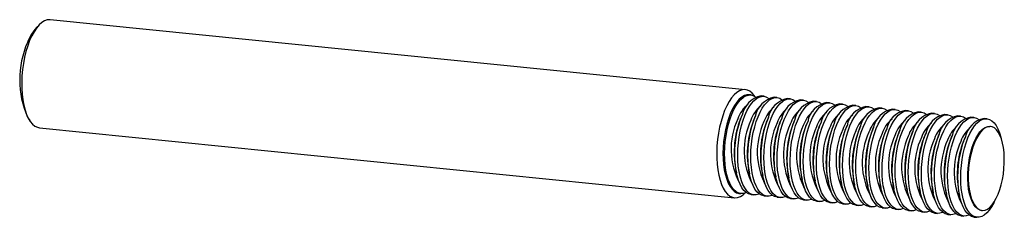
# Model space of a CAD drawing. Header units: inches. Extents: x -0.06 to 2.76, y -0.41 to 0.15.
import ezdxf

# ---------------------------------------------------------------- set-up
doc = ezdxf.new("R2010")
doc.units = ezdxf.units.IN
doc.header["$MEASUREMENT"] = 0

msp = doc.modelspace()

# ---------------------------------------------------------------- linework, layer by layer
at = {"color": 7, "linetype": 'Continuous', "lineweight": 25}
for p, q in [((2.0207, -0.0468), (0.0247, 0.1544)), ((-0.0068, 0.1401), (-0.0148, 0.132)), ((2.0362, -0.062), (2.0317, -0.0616)), ((2.0739, -0.0658), (2.0657, -0.065)), ((2.1116, -0.0696), (2.1034, -0.0688)), ((2.1493, -0.0734), (2.141, -0.0726)), ((2.1869, -0.0772), (2.1787, -0.0764)), ((2.2246, -0.081), (2.2164, -0.0802)), ((2.2623, -0.0848), (2.2541, -0.084)), ((2.3, -0.0886), (2.2917, -0.0878)), ((2.3376, -0.0924), (2.3294, -0.0916)), ((2.3753, -0.0962), (2.3671, -0.0954)), ((2.413, -0.1), (2.4048, -0.0992)), ((2.4507, -0.1038), (2.4425, -0.103)), ((2.4884, -0.1076), (2.4801, -0.1068)), ((2.526, -0.1114), (2.5178, -0.1106)), ((-0.0409, -0.1263), (-0.0346, -0.1359)), ((2.0064, -0.1318), (2.0072, -0.13)), ((2.0123, -0.1178), (2.0072, -0.13)), ((2.0441, -0.1356), (2.0448, -0.1338)), ((2.05, -0.1216), (2.0448, -0.1338)), ((2.0818, -0.1394), (2.0825, -0.1376)), ((2.0876, -0.1254), (2.0825, -0.1376)), ((2.1194, -0.1432), (2.1202, -0.1414)), ((2.1253, -0.1292), (2.1202, -0.1414)), ((2.163, -0.133), (2.1579, -0.1452)), ((2.2007, -0.1368), (2.1955, -0.1489)), ((2.2383, -0.1406), (2.2332, -0.1527)), ((2.5637, -0.1152), (2.5555, -0.1144)), ((2.6014, -0.119), (2.5932, -0.1182)), ((2.6391, -0.1228), (2.6308, -0.1219)), ((2.6767, -0.1266), (2.6685, -0.1257)), ((2.7144, -0.1304), (2.7062, -0.1295)), ((-0.0066, -0.1562), (1.9894, -0.3574)), ((2.1571, -0.147), (2.1579, -0.1452)), ((2.1948, -0.1508), (2.1955, -0.1489)), ((2.2325, -0.1546), (2.2332, -0.1527)), ((2.2701, -0.1584), (2.2709, -0.1565)), ((2.276, -0.1444), (2.2709, -0.1565)), ((2.3078, -0.1622), (2.3086, -0.1603)), ((2.3137, -0.1482), (2.3086, -0.1603)), ((2.3455, -0.166), (2.3463, -0.1641)), ((2.3514, -0.152), (2.3463, -0.1641)), ((2.3832, -0.1698), (2.3839, -0.1679)), ((2.3891, -0.1558), (2.3839, -0.1679)), ((2.4267, -0.1596), (2.4216, -0.1717)), ((2.4644, -0.1634), (2.4593, -0.1755)), ((2.5021, -0.1672), (2.497, -0.1793)), ((2.7249, -0.1528), (2.7232, -0.1526)), ((2.4209, -0.1736), (2.4216, -0.1717)), ((2.4585, -0.1774), (2.4593, -0.1755)), ((2.4962, -0.1812), (2.497, -0.1793)), ((2.5339, -0.1849), (2.5346, -0.1831)), ((2.5398, -0.171), (2.5346, -0.1831)), ((2.5716, -0.1887), (2.5723, -0.1869)), ((2.5774, -0.1748), (2.5723, -0.1869)), ((2.6092, -0.1925), (2.61, -0.1907)), ((2.6151, -0.1786), (2.61, -0.1907)), ((2.6469, -0.1963), (2.6477, -0.1945)), ((2.6528, -0.1824), (2.6477, -0.1945)), ((1.9927, -0.2732), (1.9953, -0.2861)), ((2.0304, -0.277), (2.033, -0.2899)), ((2.0681, -0.2808), (2.0707, -0.2937)), ((2.1058, -0.2846), (2.1083, -0.2975)), ((2.1434, -0.2884), (2.146, -0.3013)), ((2.1811, -0.2922), (2.1837, -0.3051)), ((2.2188, -0.296), (2.2214, -0.3089)), ((2.2565, -0.2998), (2.2591, -0.3127)), ((2.2941, -0.3036), (2.2967, -0.3165)), ((2.3318, -0.3074), (2.3344, -0.3203)), ((2.3695, -0.3112), (2.3721, -0.3241)), ((2.4072, -0.315), (2.4098, -0.3279)), ((2.4448, -0.3188), (2.4474, -0.3317)), ((2.4825, -0.3226), (2.4851, -0.3355)), ((2.5202, -0.3264), (2.5228, -0.3393)), ((2.5579, -0.3302), (2.5605, -0.3431)), ((2.5956, -0.334), (2.5982, -0.3469)), ((2.6332, -0.3378), (2.6358, -0.3507)), ((2.0031, -0.3451), (2.0076, -0.3456)), ((2.0371, -0.3485), (2.0453, -0.3494)), ((2.0748, -0.3523), (2.083, -0.3532)), ((2.1125, -0.3561), (2.1207, -0.357)), ((2.1501, -0.3599), (2.1584, -0.3608)), ((2.1878, -0.3637), (2.196, -0.3646)), ((2.2255, -0.3675), (2.2337, -0.3684)), ((2.2632, -0.3713), (2.2714, -0.3722)), ((2.3008, -0.3751), (2.3091, -0.376)), ((2.3385, -0.3789), (2.3467, -0.3798)), ((2.3762, -0.3827), (2.3844, -0.3836)), ((2.4139, -0.3865), (2.4221, -0.3874)), ((2.4516, -0.3903), (2.4598, -0.3912)), ((2.4892, -0.3941), (2.4975, -0.3949)), ((2.6989, -0.3939), (2.7006, -0.3941)), ((2.5269, -0.3979), (2.5351, -0.3987)), ((2.5646, -0.4017), (2.5728, -0.4025)), ((2.6023, -0.4055), (2.6105, -0.4063)), ((2.6399, -0.4093), (2.6482, -0.4101)), ((2.6776, -0.4131), (2.6858, -0.4139))]:
    msp.add_line(p, q, dxfattribs=at)
at = {"color": 7, "linetype": 'Continuous', "lineweight": 25, "flags": 128}
for points in [[(0.0247, 0.1544), (0.0232, 0.1545), (0.0155, 0.1538), (0.0078, 0.151), (0, 0.1461), (-0.0076, 0.1393), (-0.015, 0.1305), (-0.022, 0.12), (-0.0286, 0.1078), (-0.0348, 0.0942)], [(-0.0348, 0.0942), (-0.0403, 0.0793), (-0.0452, 0.0633), (-0.0493, 0.0464), (-0.0527, 0.0289), (-0.0552, 0.011), (-0.0568, -0.0071), (-0.0576, -0.0251), (-0.0574, -0.0427), (-0.0564, -0.0598), (-0.0544, -0.0761), (-0.0516, -0.0914), (-0.048, -0.1055), (-0.0436, -0.1181), (-0.0386, -0.1292), (-0.0328, -0.1385), (-0.0265, -0.146), (-0.0197, -0.1515), (-0.0125, -0.155), (-0.0066, -0.1562)], [(2.0483, -0.0664), (2.047, -0.0645), (2.0406, -0.057), (2.0339, -0.0515), (2.0267, -0.0481), (2.0192, -0.0467), (2.0116, -0.0474), (2.0038, -0.0502), (1.9961, -0.0551), (1.9885, -0.0619), (1.9811, -0.0707), (1.974, -0.0812), (1.9674, -0.0934), (1.9613, -0.107), (1.9557, -0.1219), (1.9509, -0.1379), (1.9467, -0.1548), (1.9434, -0.1723), (1.9409, -0.1902), (1.9392, -0.2083), (1.9385, -0.2263), (1.9386, -0.2439), (1.9397, -0.261), (1.9416, -0.2773), (1.9444, -0.2926), (1.948, -0.3067), (1.9524, -0.3193), (1.9575, -0.3304), (1.9632, -0.3397), (1.9695, -0.3472), (1.9763, -0.3527), (1.9835, -0.3561), (1.991, -0.3575), (1.9986, -0.3568), (2.0064, -0.354), (2.0141, -0.3491), (2.0203, -0.3437)], [(2.0317, -0.0616), (2.0252, -0.0617), (2.0179, -0.0639), (2.0105, -0.0681), (2.0033, -0.0743), (1.9963, -0.0824), (1.9895, -0.0922), (1.9832, -0.1036), (1.9774, -0.1165), (1.9722, -0.1307), (1.9676, -0.1459), (1.9637, -0.162), (1.9607, -0.1786), (1.9584, -0.1956), (1.957, -0.2128), (1.9565, -0.2298), (1.9569, -0.2464), (1.9582, -0.2624), (1.9603, -0.2775), (1.9633, -0.2915), (1.9671, -0.3043), (1.9715, -0.3156), (1.9767, -0.3252), (1.9824, -0.3331), (1.9887, -0.3391), (1.9954, -0.3431), (2.0024, -0.345), (2.0031, -0.3451)], [(1.9819, -0.117), (1.9878, -0.1041), (1.9941, -0.0926), (2.0008, -0.0828), (2.0078, -0.0748), (2.0151, -0.0686), (2.0224, -0.0644), (2.0297, -0.0622), (2.037, -0.0621), (2.044, -0.0641), (2.0505, -0.068)], [(2.0196, -0.1208), (2.0254, -0.1079), (2.0318, -0.0964), (2.0385, -0.0866), (2.0455, -0.0786), (2.0527, -0.0724), (2.0601, -0.0682), (2.0674, -0.066), (2.0746, -0.0659), (2.0816, -0.0679), (2.0882, -0.0718)], [(2.0573, -0.1246), (2.0631, -0.1117), (2.0694, -0.1002), (2.0762, -0.0904), (2.0832, -0.0823), (2.0904, -0.0762), (2.0978, -0.072), (2.1051, -0.0698), (2.1123, -0.0697), (2.1193, -0.0717), (2.1259, -0.0756)], [(2.095, -0.1284), (2.1008, -0.1155), (2.1071, -0.104), (2.1138, -0.0942), (2.1209, -0.0861), (2.1281, -0.08), (2.1354, -0.0758), (2.1428, -0.0736), (2.15, -0.0735), (2.157, -0.0755), (2.1635, -0.0794)], [(2.1326, -0.1322), (2.1385, -0.1193), (2.1448, -0.1078), (2.1515, -0.098), (2.1585, -0.0899), (2.1658, -0.0838), (2.1731, -0.0796), (2.1804, -0.0774), (2.1877, -0.0773), (2.1947, -0.0793), (2.2012, -0.0832)], [(2.1703, -0.136), (2.1761, -0.1231), (2.1825, -0.1116), (2.1892, -0.1018), (2.1962, -0.0937), (2.2035, -0.0876), (2.2108, -0.0834), (2.2181, -0.0812), (2.2253, -0.0811), (2.2323, -0.083), (2.2389, -0.087)], [(2.208, -0.1398), (2.2138, -0.1269), (2.2201, -0.1154), (2.2269, -0.1056), (2.2339, -0.0975), (2.2411, -0.0914), (2.2485, -0.0872), (2.2558, -0.085), (2.263, -0.0849), (2.27, -0.0868), (2.2766, -0.0908)], [(2.2457, -0.1436), (2.2515, -0.1307), (2.2578, -0.1192), (2.2645, -0.1094), (2.2716, -0.1013), (2.2788, -0.0952), (2.2861, -0.091), (2.2935, -0.0888), (2.3007, -0.0887), (2.3077, -0.0906), (2.3142, -0.0946)], [(2.2834, -0.1473), (2.2892, -0.1345), (2.2955, -0.123), (2.3022, -0.1132), (2.3092, -0.1051), (2.3165, -0.099), (2.3238, -0.0948), (2.3312, -0.0926), (2.3384, -0.0925), (2.3454, -0.0944), (2.3519, -0.0983)], [(2.321, -0.1511), (2.3269, -0.1383), (2.3332, -0.1268), (2.3399, -0.117), (2.3469, -0.1089), (2.3542, -0.1028), (2.3615, -0.0986), (2.3688, -0.0964), (2.376, -0.0963), (2.383, -0.0982), (2.3896, -0.1021)], [(2.3587, -0.1549), (2.3645, -0.142), (2.3708, -0.1306), (2.3776, -0.1208), (2.3846, -0.1127), (2.3918, -0.1066), (2.3992, -0.1024), (2.4065, -0.1002), (2.4137, -0.1001), (2.4207, -0.102), (2.4273, -0.1059)], [(2.3964, -0.1587), (2.4022, -0.1458), (2.4085, -0.1344), (2.4152, -0.1246), (2.4223, -0.1165), (2.4295, -0.1104), (2.4369, -0.1061), (2.4442, -0.104), (2.4514, -0.1039), (2.4584, -0.1058), (2.465, -0.1097)], [(2.4341, -0.1625), (2.4399, -0.1496), (2.4462, -0.1382), (2.4529, -0.1284), (2.46, -0.1203), (2.4672, -0.1141), (2.4745, -0.1099), (2.4819, -0.1078), (2.4891, -0.1077), (2.4961, -0.1096), (2.5026, -0.1135)], [(2.4717, -0.1663), (2.4776, -0.1534), (2.4839, -0.142), (2.4906, -0.1322), (2.4976, -0.1241), (2.5049, -0.1179), (2.5122, -0.1137), (2.5195, -0.1116), (2.5268, -0.1115), (2.5338, -0.1134), (2.5403, -0.1173)], [(2.0228, -0.3426), (2.0215, -0.3432), (2.0141, -0.3454), (2.0069, -0.3455), (1.9999, -0.3435), (1.9932, -0.3395), (1.987, -0.3336), (1.9812, -0.3257), (1.9761, -0.316), (1.9716, -0.3048), (1.9678, -0.292), (1.9649, -0.278), (1.9627, -0.2628), (1.9615, -0.2468), (1.9611, -0.2302), (1.9616, -0.2132), (1.963, -0.1961), (1.9652, -0.1791), (1.9683, -0.1624), (1.9721, -0.1464), (1.9767, -0.1311), (1.9819, -0.117)], [(2.0371, -0.3485), (2.0364, -0.3485), (2.0294, -0.3465), (2.0227, -0.3425), (2.0164, -0.3365), (2.0107, -0.3287), (2.0055, -0.319), (2.0011, -0.3077), (1.9973, -0.295), (1.9943, -0.2809), (1.9922, -0.2658), (1.9909, -0.2498), (1.9906, -0.2332), (1.991, -0.2162), (1.9924, -0.1991), (1.9947, -0.182), (1.9977, -0.1654), (2.0016, -0.1493), (2.0062, -0.1341), (2.0114, -0.1199)], [(2.0605, -0.3464), (2.0591, -0.347), (2.0518, -0.3492), (2.0446, -0.3493), (2.0376, -0.3473), (2.0309, -0.3433), (2.0247, -0.3374), (2.0189, -0.3295), (2.0138, -0.3198), (2.0093, -0.3086), (2.0055, -0.2958), (2.0026, -0.2818), (2.0004, -0.2666), (1.9992, -0.2506), (1.9988, -0.234), (1.9993, -0.217), (2.0007, -0.1999), (2.0029, -0.1829), (2.006, -0.1662), (2.0098, -0.1502), (2.0144, -0.1349), (2.0196, -0.1208)], [(2.0748, -0.3523), (2.0741, -0.3523), (2.0671, -0.3503), (2.0604, -0.3463), (2.0541, -0.3403), (2.0484, -0.3325), (2.0432, -0.3228), (2.0387, -0.3115), (2.035, -0.2988), (2.032, -0.2847), (2.0299, -0.2696), (2.0286, -0.2536), (2.0282, -0.237), (2.0287, -0.22), (2.0301, -0.2029), (2.0323, -0.1858), (2.0354, -0.1692), (2.0393, -0.1531), (2.0438, -0.1379), (2.0491, -0.1237)], [(2.0982, -0.3502), (2.0968, -0.3508), (2.0895, -0.353), (2.0823, -0.3531), (2.0753, -0.3511), (2.0686, -0.3471), (2.0623, -0.3412), (2.0566, -0.3333), (2.0514, -0.3236), (2.047, -0.3124), (2.0432, -0.2996), (2.0402, -0.2856), (2.0381, -0.2704), (2.0368, -0.2544), (2.0364, -0.2378), (2.0369, -0.2208), (2.0383, -0.2037), (2.0406, -0.1867), (2.0436, -0.17), (2.0475, -0.1539), (2.0521, -0.1387), (2.0573, -0.1246)], [(2.1125, -0.3561), (2.1117, -0.3561), (2.1047, -0.3541), (2.0981, -0.3501), (2.0918, -0.3441), (2.0861, -0.3363), (2.0809, -0.3266), (2.0764, -0.3153), (2.0727, -0.3026), (2.0697, -0.2885), (2.0676, -0.2734), (2.0663, -0.2574), (2.0659, -0.2408), (2.0664, -0.2238), (2.0678, -0.2067), (2.07, -0.1896), (2.0731, -0.173), (2.0769, -0.1569), (2.0815, -0.1417), (2.0868, -0.1275)], [(2.1359, -0.354), (2.1345, -0.3546), (2.1272, -0.3568), (2.12, -0.3569), (2.113, -0.3549), (2.1063, -0.3509), (2.1, -0.345), (2.0943, -0.3371), (2.0891, -0.3274), (2.0846, -0.3161), (2.0809, -0.3034), (2.0779, -0.2893), (2.0758, -0.2742), (2.0745, -0.2582), (2.0741, -0.2416), (2.0746, -0.2246), (2.076, -0.2075), (2.0782, -0.1905), (2.0813, -0.1738), (2.0852, -0.1577), (2.0897, -0.1425), (2.095, -0.1284)], [(2.1501, -0.3599), (2.1494, -0.3599), (2.1424, -0.3579), (2.1357, -0.3539), (2.1295, -0.3479), (2.1237, -0.34), (2.1186, -0.3304), (2.1141, -0.3191), (2.1103, -0.3064), (2.1074, -0.2923), (2.1052, -0.2772), (2.104, -0.2612), (2.1036, -0.2446), (2.1041, -0.2276), (2.1055, -0.2105), (2.1077, -0.1934), (2.1108, -0.1768), (2.1146, -0.1607), (2.1192, -0.1455), (2.1244, -0.1313)], [(2.1735, -0.3578), (2.1722, -0.3584), (2.1648, -0.3606), (2.1576, -0.3607), (2.1506, -0.3587), (2.144, -0.3547), (2.1377, -0.3487), (2.132, -0.3409), (2.1268, -0.3312), (2.1223, -0.3199), (2.1186, -0.3072), (2.1156, -0.2931), (2.1135, -0.278), (2.1122, -0.262), (2.1118, -0.2454), (2.1123, -0.2284), (2.1137, -0.2113), (2.1159, -0.1943), (2.119, -0.1776), (2.1228, -0.1615), (2.1274, -0.1463), (2.1326, -0.1322)], [(2.1878, -0.3637), (2.1871, -0.3637), (2.1801, -0.3617), (2.1734, -0.3577), (2.1672, -0.3517), (2.1614, -0.3438), (2.1563, -0.3342), (2.1518, -0.3229), (2.148, -0.3102), (2.145, -0.2961), (2.1429, -0.281), (2.1416, -0.265), (2.1413, -0.2484), (2.1418, -0.2314), (2.1431, -0.2143), (2.1454, -0.1972), (2.1484, -0.1806), (2.1523, -0.1645), (2.1569, -0.1493), (2.1621, -0.1351)], [(2.2112, -0.3616), (2.2099, -0.3622), (2.2025, -0.3644), (2.1953, -0.3645), (2.1883, -0.3625), (2.1816, -0.3585), (2.1754, -0.3525), (2.1696, -0.3447), (2.1645, -0.335), (2.16, -0.3237), (2.1562, -0.311), (2.1533, -0.2969), (2.1511, -0.2818), (2.1499, -0.2658), (2.1495, -0.2492), (2.15, -0.2322), (2.1514, -0.2151), (2.1536, -0.1981), (2.1567, -0.1814), (2.1605, -0.1653), (2.1651, -0.1501), (2.1703, -0.136)], [(2.2255, -0.3675), (2.2248, -0.3675), (2.2178, -0.3655), (2.2111, -0.3615), (2.2048, -0.3555), (2.1991, -0.3476), (2.1939, -0.338), (2.1894, -0.3267), (2.1857, -0.314), (2.1827, -0.2999), (2.1806, -0.2848), (2.1793, -0.2688), (2.1789, -0.2522), (2.1794, -0.2352), (2.1808, -0.2181), (2.1831, -0.201), (2.1861, -0.1844), (2.19, -0.1683), (2.1945, -0.1531), (2.1998, -0.1389)], [(2.2489, -0.3654), (2.2475, -0.366), (2.2402, -0.3682), (2.233, -0.3683), (2.226, -0.3663), (2.2193, -0.3623), (2.2131, -0.3563), (2.2073, -0.3485), (2.2021, -0.3388), (2.1977, -0.3275), (2.1939, -0.3148), (2.1909, -0.3007), (2.1888, -0.2856), (2.1875, -0.2696), (2.1872, -0.253), (2.1877, -0.236), (2.189, -0.2189), (2.1913, -0.2019), (2.1943, -0.1852), (2.1982, -0.1691), (2.2028, -0.1539), (2.208, -0.1398)], [(2.5094, -0.1701), (2.5152, -0.1572), (2.5216, -0.1458), (2.5283, -0.136), (2.5353, -0.1279), (2.5425, -0.1217), (2.5499, -0.1175), (2.5572, -0.1154), (2.5644, -0.1153), (2.5714, -0.1172), (2.578, -0.1211)], [(2.5471, -0.1739), (2.5529, -0.161), (2.5592, -0.1496), (2.566, -0.1398), (2.573, -0.1317), (2.5802, -0.1255), (2.5876, -0.1213), (2.5949, -0.1192), (2.6021, -0.1191), (2.6091, -0.121), (2.6157, -0.1249)], [(2.5848, -0.1777), (2.5906, -0.1648), (2.5969, -0.1534), (2.6036, -0.1436), (2.6107, -0.1355), (2.6179, -0.1293), (2.6252, -0.1251), (2.6326, -0.123), (2.6398, -0.1229), (2.6468, -0.1248), (2.6533, -0.1287)], [(2.6225, -0.1815), (2.6283, -0.1686), (2.6346, -0.1572), (2.6413, -0.1474), (2.6483, -0.1393), (2.6556, -0.1331), (2.6629, -0.1289), (2.6702, -0.1268), (2.6775, -0.1267), (2.6845, -0.1286), (2.691, -0.1325)], [(2.6601, -0.1853), (2.6659, -0.1724), (2.6723, -0.161), (2.679, -0.1512), (2.686, -0.1431), (2.6933, -0.1369), (2.7006, -0.1327), (2.7079, -0.1306), (2.7151, -0.1305), (2.7221, -0.1324), (2.7288, -0.1364), (2.7351, -0.1424), (2.7408, -0.1503), (2.746, -0.1599), (2.7505, -0.1712), (2.7541, -0.1833)], [(2.2632, -0.3713), (2.2624, -0.3713), (2.2554, -0.3693), (2.2488, -0.3653), (2.2425, -0.3593), (2.2368, -0.3514), (2.2316, -0.3418), (2.2271, -0.3305), (2.2234, -0.3178), (2.2204, -0.3037), (2.2183, -0.2886), (2.217, -0.2726), (2.2166, -0.256), (2.2171, -0.239), (2.2185, -0.2219), (2.2207, -0.2048), (2.2238, -0.1882), (2.2276, -0.1721), (2.2322, -0.1569), (2.2375, -0.1427)], [(2.2866, -0.3692), (2.2852, -0.3698), (2.2779, -0.372), (2.2707, -0.3721), (2.2637, -0.3701), (2.257, -0.3661), (2.2507, -0.3601), (2.245, -0.3523), (2.2398, -0.3426), (2.2353, -0.3313), (2.2316, -0.3186), (2.2286, -0.3045), (2.2265, -0.2894), (2.2252, -0.2734), (2.2248, -0.2568), (2.2253, -0.2398), (2.2267, -0.2227), (2.229, -0.2057), (2.232, -0.189), (2.2359, -0.1729), (2.2404, -0.1577), (2.2457, -0.1436)], [(2.3008, -0.3751), (2.3001, -0.375), (2.2931, -0.3731), (2.2864, -0.3691), (2.2802, -0.3631), (2.2744, -0.3552), (2.2693, -0.3456), (2.2648, -0.3343), (2.261, -0.3216), (2.2581, -0.3075), (2.2559, -0.2924), (2.2547, -0.2764), (2.2543, -0.2598), (2.2548, -0.2428), (2.2562, -0.2257), (2.2584, -0.2086), (2.2615, -0.192), (2.2653, -0.1759), (2.2699, -0.1607), (2.2751, -0.1465)], [(2.3242, -0.373), (2.3229, -0.3736), (2.3156, -0.3758), (2.3083, -0.3759), (2.3013, -0.3739), (2.2947, -0.3699), (2.2884, -0.3639), (2.2827, -0.3561), (2.2775, -0.3464), (2.273, -0.3351), (2.2693, -0.3224), (2.2663, -0.3083), (2.2642, -0.2932), (2.2629, -0.2772), (2.2625, -0.2606), (2.263, -0.2436), (2.2644, -0.2265), (2.2666, -0.2095), (2.2697, -0.1928), (2.2735, -0.1767), (2.2781, -0.1615), (2.2834, -0.1473)], [(2.3385, -0.3789), (2.3378, -0.3788), (2.3308, -0.3769), (2.3241, -0.3729), (2.3179, -0.3669), (2.3121, -0.359), (2.307, -0.3494), (2.3025, -0.3381), (2.2987, -0.3253), (2.2958, -0.3113), (2.2936, -0.2962), (2.2924, -0.2802), (2.292, -0.2636), (2.2925, -0.2466), (2.2938, -0.2294), (2.2961, -0.2124), (2.2992, -0.1958), (2.303, -0.1797), (2.3076, -0.1645), (2.3128, -0.1503)], [(2.3619, -0.3768), (2.3606, -0.3774), (2.3532, -0.3796), (2.346, -0.3797), (2.339, -0.3777), (2.3323, -0.3737), (2.3261, -0.3677), (2.3203, -0.3599), (2.3152, -0.3502), (2.3107, -0.3389), (2.3069, -0.3262), (2.304, -0.3121), (2.3018, -0.297), (2.3006, -0.281), (2.3002, -0.2644), (2.3007, -0.2474), (2.3021, -0.2303), (2.3043, -0.2133), (2.3074, -0.1966), (2.3112, -0.1805), (2.3158, -0.1653), (2.321, -0.1511)], [(2.3762, -0.3827), (2.3755, -0.3826), (2.3685, -0.3807), (2.3618, -0.3767), (2.3555, -0.3707), (2.3498, -0.3628), (2.3446, -0.3532), (2.3402, -0.3419), (2.3364, -0.3291), (2.3334, -0.3151), (2.3313, -0.3), (2.33, -0.284), (2.3296, -0.2674), (2.3301, -0.2504), (2.3315, -0.2332), (2.3338, -0.2162), (2.3368, -0.1996), (2.3407, -0.1835), (2.3453, -0.1683), (2.3505, -0.1541)], [(2.3996, -0.3806), (2.3982, -0.3812), (2.3909, -0.3834), (2.3837, -0.3835), (2.3767, -0.3815), (2.37, -0.3775), (2.3638, -0.3715), (2.358, -0.3637), (2.3529, -0.354), (2.3484, -0.3427), (2.3446, -0.33), (2.3417, -0.3159), (2.3395, -0.3008), (2.3383, -0.2848), (2.3379, -0.2682), (2.3384, -0.2512), (2.3397, -0.2341), (2.342, -0.2171), (2.3451, -0.2004), (2.3489, -0.1843), (2.3535, -0.1691), (2.3587, -0.1549)], [(2.4139, -0.3865), (2.4132, -0.3864), (2.4062, -0.3845), (2.3995, -0.3805), (2.3932, -0.3745), (2.3875, -0.3666), (2.3823, -0.357), (2.3778, -0.3457), (2.3741, -0.3329), (2.3711, -0.3189), (2.369, -0.3038), (2.3677, -0.2878), (2.3673, -0.2712), (2.3678, -0.2542), (2.3692, -0.237), (2.3714, -0.22), (2.3745, -0.2034), (2.3784, -0.1873), (2.3829, -0.1721), (2.3882, -0.1579)], [(2.4373, -0.3844), (2.4359, -0.385), (2.4286, -0.3872), (2.4214, -0.3873), (2.4144, -0.3853), (2.4077, -0.3813), (2.4014, -0.3753), (2.3957, -0.3675), (2.3905, -0.3578), (2.386, -0.3465), (2.3823, -0.3338), (2.3793, -0.3197), (2.3772, -0.3046), (2.3759, -0.2886), (2.3755, -0.272), (2.376, -0.255), (2.3774, -0.2379), (2.3797, -0.2208), (2.3827, -0.2042), (2.3866, -0.1881), (2.3912, -0.1729), (2.3964, -0.1587)], [(2.4516, -0.3903), (2.4508, -0.3902), (2.4438, -0.3883), (2.4372, -0.3843), (2.4309, -0.3783), (2.4251, -0.3704), (2.42, -0.3608), (2.4155, -0.3495), (2.4118, -0.3367), (2.4088, -0.3227), (2.4067, -0.3076), (2.4054, -0.2916), (2.405, -0.275), (2.4055, -0.258), (2.4069, -0.2408), (2.4091, -0.2238), (2.4122, -0.2072), (2.416, -0.1911), (2.4206, -0.1759), (2.4258, -0.1617)], [(2.475, -0.3882), (2.4736, -0.3888), (2.4663, -0.391), (2.4591, -0.3911), (2.4521, -0.3891), (2.4454, -0.3851), (2.4391, -0.3791), (2.4334, -0.3713), (2.4282, -0.3616), (2.4237, -0.3503), (2.42, -0.3376), (2.417, -0.3235), (2.4149, -0.3084), (2.4136, -0.2924), (2.4132, -0.2758), (2.4137, -0.2588), (2.4151, -0.2417), (2.4173, -0.2246), (2.4204, -0.208), (2.4243, -0.1919), (2.4288, -0.1767), (2.4341, -0.1625)], [(2.4892, -0.3941), (2.4885, -0.394), (2.4815, -0.3921), (2.4748, -0.3881), (2.4686, -0.3821), (2.4628, -0.3742), (2.4577, -0.3646), (2.4532, -0.3533), (2.4494, -0.3405), (2.4465, -0.3265), (2.4443, -0.3114), (2.4431, -0.2954), (2.4427, -0.2788), (2.4432, -0.2618), (2.4446, -0.2446), (2.4468, -0.2276), (2.4499, -0.211), (2.4537, -0.1949), (2.4583, -0.1797), (2.4635, -0.1655)], [(2.5126, -0.392), (2.5113, -0.3926), (2.5039, -0.3948), (2.4967, -0.3949), (2.4897, -0.3929), (2.4831, -0.3889), (2.4768, -0.3829), (2.471, -0.3751), (2.4659, -0.3654), (2.4614, -0.3541), (2.4577, -0.3414), (2.4547, -0.3273), (2.4526, -0.3122), (2.4513, -0.2962), (2.4509, -0.2796), (2.4514, -0.2626), (2.4528, -0.2455), (2.455, -0.2284), (2.4581, -0.2118), (2.4619, -0.1957), (2.4665, -0.1805), (2.4717, -0.1663)], [(2.5269, -0.3979), (2.5262, -0.3978), (2.5192, -0.3959), (2.5125, -0.3919), (2.5063, -0.3859), (2.5005, -0.378), (2.4953, -0.3684), (2.4909, -0.3571), (2.4871, -0.3443), (2.4841, -0.3303), (2.482, -0.3152), (2.4807, -0.2992), (2.4804, -0.2826), (2.4809, -0.2656), (2.4822, -0.2484), (2.4845, -0.2314), (2.4875, -0.2148), (2.4914, -0.1987), (2.496, -0.1835), (2.5012, -0.1693)], [(2.7468, -0.3473), (2.7516, -0.3342), (2.7557, -0.3201), (2.7591, -0.3051), (2.7617, -0.2897), (2.7635, -0.2739), (2.7644, -0.2581), (2.7644, -0.2426), (2.7636, -0.2277), (2.7618, -0.2135), (2.7593, -0.2003), (2.7559, -0.1884), (2.7518, -0.1779), (2.747, -0.1691), (2.7416, -0.1621), (2.7358, -0.1569), (2.7295, -0.1538), (2.723, -0.1527), (2.7163, -0.1537), (2.7095, -0.1567), (2.7028, -0.1617), (2.6963, -0.1686), (2.69, -0.1773), (2.6841, -0.1877), (2.6787, -0.1995), (2.6739, -0.2126), (2.6698, -0.2268), (2.6664, -0.2417), (2.6638, -0.2572), (2.662, -0.273), (2.6611, -0.2887), (2.6611, -0.3042), (2.662, -0.3192), (2.6637, -0.3334), (2.6663, -0.3466), (2.6696, -0.3585), (2.6737, -0.3689), (2.6785, -0.3778), (2.6839, -0.3848), (2.6897, -0.3899), (2.696, -0.3931), (2.7025, -0.3942), (2.7092, -0.3932), (2.716, -0.3902), (2.7227, -0.3852), (2.7293, -0.3782), (2.7355, -0.3695), (2.7414, -0.3591), (2.7468, -0.3473)], [(2.6771, -0.1994), (2.6824, -0.1875), (2.6883, -0.1772), (2.6946, -0.1685), (2.7011, -0.1615), (2.7078, -0.1565), (2.7146, -0.1535), (2.7213, -0.1525), (2.7232, -0.1526)], [(2.5503, -0.3958), (2.549, -0.3964), (2.5416, -0.3986), (2.5344, -0.3987), (2.5274, -0.3967), (2.5207, -0.3927), (2.5145, -0.3867), (2.5087, -0.3789), (2.5036, -0.3692), (2.4991, -0.3579), (2.4953, -0.3452), (2.4924, -0.3311), (2.4902, -0.316), (2.489, -0.3), (2.4886, -0.2834), (2.4891, -0.2664), (2.4905, -0.2493), (2.4927, -0.2322), (2.4958, -0.2156), (2.4996, -0.1995), (2.5042, -0.1843), (2.5094, -0.1701)], [(2.5646, -0.4017), (2.5639, -0.4016), (2.5569, -0.3997), (2.5502, -0.3957), (2.5439, -0.3897), (2.5382, -0.3818), (2.533, -0.3722), (2.5285, -0.3609), (2.5248, -0.3481), (2.5218, -0.3341), (2.5197, -0.319), (2.5184, -0.303), (2.518, -0.2864), (2.5185, -0.2694), (2.5199, -0.2522), (2.5222, -0.2352), (2.5252, -0.2185), (2.5291, -0.2025), (2.5336, -0.1873), (2.5389, -0.1731)], [(2.588, -0.3996), (2.5866, -0.4002), (2.5793, -0.4024), (2.5721, -0.4025), (2.5651, -0.4005), (2.5584, -0.3965), (2.5521, -0.3905), (2.5464, -0.3827), (2.5412, -0.373), (2.5368, -0.3617), (2.533, -0.349), (2.53, -0.3349), (2.5279, -0.3198), (2.5266, -0.3038), (2.5263, -0.2872), (2.5268, -0.2702), (2.5281, -0.2531), (2.5304, -0.236), (2.5334, -0.2194), (2.5373, -0.2033), (2.5419, -0.1881), (2.5471, -0.1739)], [(2.6023, -0.4055), (2.6015, -0.4054), (2.5945, -0.4035), (2.5879, -0.3995), (2.5816, -0.3935), (2.5759, -0.3856), (2.5707, -0.376), (2.5662, -0.3647), (2.5625, -0.3519), (2.5595, -0.3379), (2.5574, -0.3228), (2.5561, -0.3068), (2.5557, -0.2902), (2.5562, -0.2732), (2.5576, -0.256), (2.5598, -0.239), (2.5629, -0.2223), (2.5667, -0.2063), (2.5713, -0.1911), (2.5766, -0.1769)], [(2.6257, -0.4034), (2.6243, -0.404), (2.617, -0.4062), (2.6098, -0.4063), (2.6028, -0.4043), (2.5961, -0.4003), (2.5898, -0.3943), (2.5841, -0.3864), (2.5789, -0.3768), (2.5744, -0.3655), (2.5707, -0.3528), (2.5677, -0.3387), (2.5656, -0.3236), (2.5643, -0.3076), (2.5639, -0.291), (2.5644, -0.274), (2.5658, -0.2569), (2.568, -0.2398), (2.5711, -0.2232), (2.575, -0.2071), (2.5795, -0.1919), (2.5848, -0.1777)], [(2.6399, -0.4093), (2.6392, -0.4092), (2.6322, -0.4073), (2.6255, -0.4033), (2.6193, -0.3973), (2.6135, -0.3894), (2.6084, -0.3798), (2.6039, -0.3685), (2.6001, -0.3557), (2.5972, -0.3417), (2.595, -0.3266), (2.5938, -0.3106), (2.5934, -0.294), (2.5939, -0.277), (2.5953, -0.2598), (2.5975, -0.2428), (2.6006, -0.2261), (2.6044, -0.2101), (2.609, -0.1949), (2.6142, -0.1807)], [(2.6633, -0.4072), (2.662, -0.4078), (2.6547, -0.41), (2.6474, -0.4101), (2.6404, -0.4081), (2.6338, -0.4041), (2.6275, -0.3981), (2.6218, -0.3902), (2.6166, -0.3806), (2.6121, -0.3693), (2.6084, -0.3566), (2.6054, -0.3425), (2.6033, -0.3274), (2.602, -0.3114), (2.6016, -0.2948), (2.6021, -0.2778), (2.6035, -0.2607), (2.6057, -0.2436), (2.6088, -0.227), (2.6126, -0.2109), (2.6172, -0.1957), (2.6225, -0.1815)], [(2.6776, -0.4131), (2.6769, -0.413), (2.6699, -0.4111), (2.6632, -0.4071), (2.657, -0.4011), (2.6512, -0.3932), (2.6461, -0.3836), (2.6416, -0.3723), (2.6378, -0.3595), (2.6349, -0.3455), (2.6327, -0.3304), (2.6315, -0.3144), (2.6311, -0.2978), (2.6316, -0.2808), (2.6329, -0.2636), (2.6352, -0.2466), (2.6383, -0.2299), (2.6421, -0.2139), (2.6467, -0.1987), (2.6519, -0.1845)], [(2.7352, -0.37), (2.7343, -0.3719), (2.728, -0.3833), (2.7213, -0.3931), (2.7142, -0.4012), (2.707, -0.4074), (2.6997, -0.4116), (2.6923, -0.4137), (2.6851, -0.4139), (2.6781, -0.4119), (2.6714, -0.4079), (2.6652, -0.4019), (2.6594, -0.394), (2.6543, -0.3844), (2.6498, -0.3731), (2.646, -0.3604), (2.6431, -0.3463), (2.6409, -0.3312), (2.6397, -0.3152), (2.6393, -0.2986), (2.6398, -0.2816), (2.6412, -0.2645), (2.6434, -0.2474), (2.6465, -0.2308), (2.6503, -0.2147), (2.6549, -0.1995), (2.6601, -0.1853)], [(2.6989, -0.3939), (2.6943, -0.3929), (2.6881, -0.3898), (2.6822, -0.3846), (2.6769, -0.3776), (2.6721, -0.3688), (2.668, -0.3583), (2.6646, -0.3464), (2.662, -0.3332), (2.6603, -0.319), (2.6594, -0.3041), (2.6594, -0.2885), (2.6603, -0.2728), (2.6621, -0.257), (2.6647, -0.2416), (2.6681, -0.2266), (2.6723, -0.2125), (2.6771, -0.1994)]]:
    msp.add_lwpolyline(points, dxfattribs=at)
at = {"color": 7, "linetype": 'Continuous', "lineweight": 25}
for centre, radius, start, end in [((0.0835, 0.0425), 0.1329, 137.7046, 159.5172), ((0.2072, -0.0185), 0.2705, 156.5857, 203.4986), ((2.0795, -0.1329), 0.0693, 101.463, 169.233), ((2.1171, -0.1367), 0.0693, 101.463, 169.233), ((2.1548, -0.1405), 0.0693, 101.463, 169.233), ((2.1925, -0.1443), 0.0693, 101.463, 169.233), ((2.2302, -0.1481), 0.0693, 101.463, 169.233), ((2.2678, -0.1519), 0.0693, 101.463, 169.233), ((2.0844, -0.1595), 0.0902, 129.1552, 161.6156), ((2.1221, -0.1633), 0.0902, 129.1552, 161.6156), ((2.1598, -0.1671), 0.0902, 129.1552, 161.6156), ((2.1975, -0.1709), 0.0902, 129.1552, 161.6156), ((2.2352, -0.1747), 0.0902, 129.1552, 161.6156), ((2.2728, -0.1785), 0.0902, 129.1552, 161.6156), ((2.3105, -0.1823), 0.0902, 129.1552, 161.6156), ((2.3055, -0.1557), 0.0693, 101.463, 169.233), ((2.3432, -0.1595), 0.0693, 101.463, 169.233), ((2.3809, -0.1633), 0.0693, 101.463, 169.233), ((2.4185, -0.1671), 0.0693, 101.463, 169.233), ((2.4562, -0.1709), 0.0693, 101.463, 169.233), ((2.4939, -0.1747), 0.0693, 101.463, 169.233), ((2.5316, -0.1785), 0.0693, 101.463, 169.233), ((2.1871, -0.2182), 0.2074, 155.1339, 208.3936), ((2.2505, -0.2268), 0.2619, 158.735, 190.2128), ((2.2247, -0.222), 0.2074, 155.1339, 208.3936), ((2.2881, -0.2306), 0.2619, 158.735, 190.2128), ((2.2624, -0.2258), 0.2074, 155.1339, 208.3936), ((2.3258, -0.2344), 0.2619, 158.735, 190.2128), ((2.3482, -0.186), 0.0902, 129.1552, 161.6156), ((2.3859, -0.1898), 0.0902, 129.1552, 161.6156), ((2.4235, -0.1936), 0.0902, 129.1552, 161.6156), ((2.4612, -0.1974), 0.0902, 129.1552, 161.6156), ((2.4989, -0.2012), 0.0902, 129.1552, 161.6156), ((2.5366, -0.205), 0.0902, 129.1552, 161.6156), ((2.5743, -0.2088), 0.0902, 129.1552, 161.6156), ((2.5693, -0.1822), 0.0693, 101.463, 169.233), ((2.6069, -0.186), 0.0693, 101.463, 169.233), ((2.6446, -0.1898), 0.0693, 101.463, 169.233), ((2.6823, -0.1936), 0.0693, 101.463, 169.233), ((2.72, -0.1974), 0.0693, 101.463, 169.233), ((2.3001, -0.2296), 0.2074, 155.1339, 208.3936), ((2.3635, -0.2382), 0.2619, 158.735, 190.2128), ((2.3378, -0.2334), 0.2074, 155.1339, 208.3936), ((2.4012, -0.242), 0.2619, 158.735, 190.2128), ((2.3754, -0.2372), 0.2074, 155.1339, 208.3936), ((2.4388, -0.2458), 0.2619, 158.735, 190.2128), ((2.4131, -0.241), 0.2074, 155.1339, 208.3936), ((2.4765, -0.2496), 0.2619, 158.735, 190.2128), ((2.4508, -0.2448), 0.2074, 155.1339, 208.3936), ((2.5142, -0.2533), 0.2619, 158.735, 190.2128), ((2.4885, -0.2486), 0.2074, 155.1339, 208.3936), ((2.5519, -0.2571), 0.2619, 158.735, 190.2128), ((2.5262, -0.2524), 0.2074, 155.1339, 208.3936), ((2.5896, -0.2609), 0.2619, 158.735, 190.2128), ((2.5638, -0.2562), 0.2074, 155.1339, 208.3936), ((2.6119, -0.2126), 0.0902, 129.1552, 161.6156), ((2.6496, -0.2164), 0.0902, 129.1552, 161.6156), ((2.6873, -0.2202), 0.0902, 129.1552, 161.6156), ((2.725, -0.224), 0.0902, 129.1552, 161.6156), ((2.6272, -0.2647), 0.2619, 158.735, 190.2128), ((2.6015, -0.26), 0.2074, 155.1339, 208.3936), ((2.6649, -0.2685), 0.2619, 158.735, 190.2128), ((2.6392, -0.2638), 0.2074, 155.1339, 208.3936), ((2.7026, -0.2723), 0.2619, 158.735, 190.2128), ((2.6769, -0.2676), 0.2074, 155.1339, 208.3936), ((2.7403, -0.2761), 0.2619, 158.735, 190.2128), ((2.7145, -0.2714), 0.2074, 155.1339, 208.3936), ((2.7779, -0.2799), 0.2619, 158.735, 190.2128), ((2.7522, -0.2752), 0.2074, 155.1339, 208.3936), ((2.8156, -0.2837), 0.2619, 158.735, 190.2128), ((2.7899, -0.279), 0.2074, 155.1339, 208.3936), ((2.8533, -0.2875), 0.2619, 158.735, 190.2128), ((2.8276, -0.2828), 0.2074, 155.1339, 208.3936), ((2.891, -0.2913), 0.2619, 158.735, 190.2128)]:
    msp.add_arc(centre, radius, start, end, dxfattribs=at)

doc.saveas('drawing.dxf')
